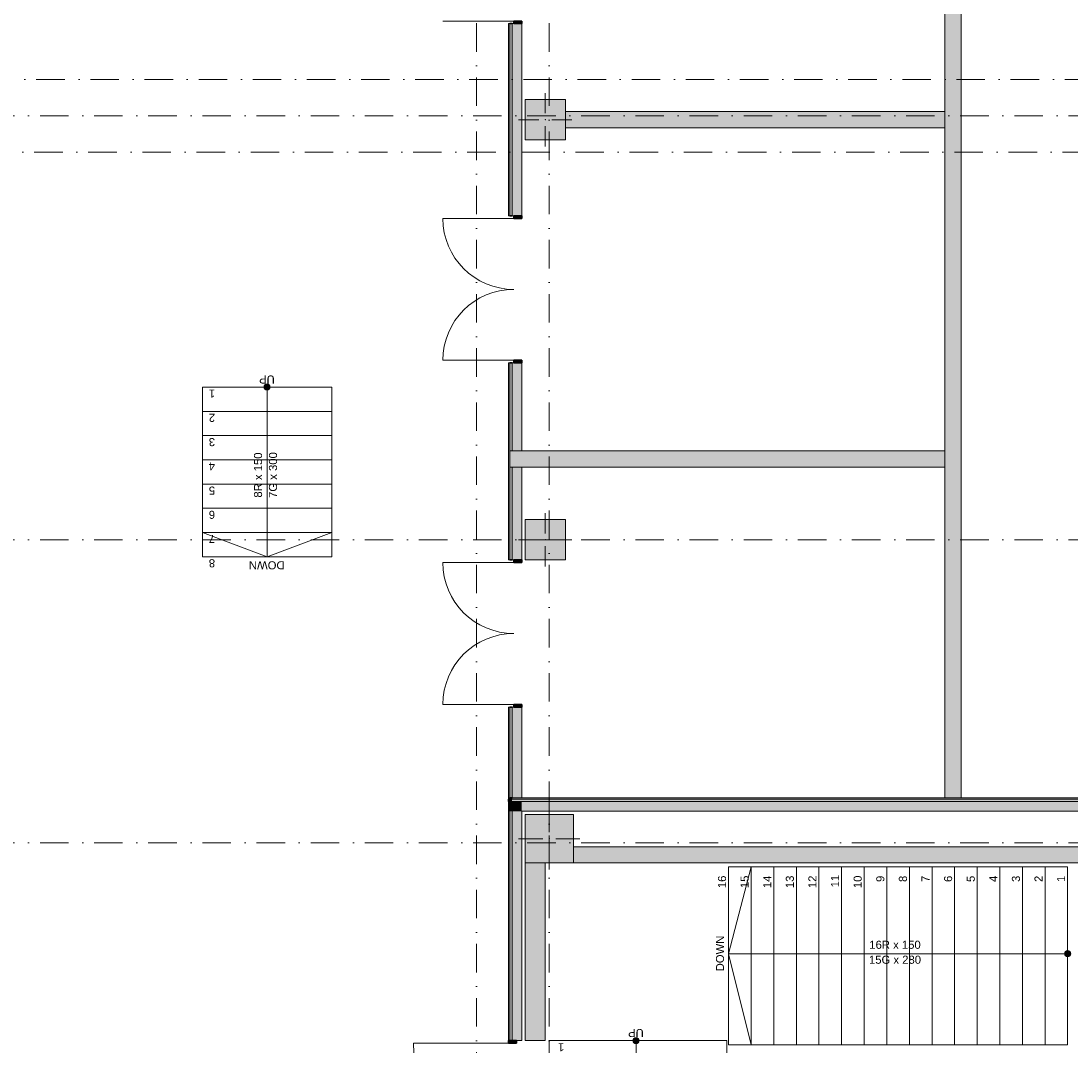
# Model space of a CAD drawing. Header units: millimetres. Extents: x -14761 to 157739, y -22400 to 107990.
# Tile 113 of 256: x 29907 to 42911, y 69484 to 82172. Entities that reach past the tile are written whole.
import ezdxf

# ---------------------------------------------------------------- set-up
doc = ezdxf.new("R2010")
doc.units = ezdxf.units.MM
doc.header["$MEASUREMENT"] = 0
doc.linetypes.add('Штрихпунктирная', pattern=[670.277762, 352.777767, -176.388884, 0, -141.111112])
for name, color, linetype in [('Конструктив - Колонны', 7, 'Continuous'), ('Конструктив - лестницы сущ', 7, 'Continuous'), ('Конструктив - Стены Внутр сущ.', 7, 'Continuous'), ('Конструктив - Стены наружние фасад', 7, 'Continuous'), ('Конструктив - Фасадные стены сущ', 7, 'Continuous'), ('Элемент Модели - Оси', 7, 'Continuous')]:
    doc.layers.add(name, color=color, linetype=linetype)
doc.styles.add('СГЕНЕРИР_СТИЛЬ_1', font='txt')

msp = doc.modelspace()

# ---------------------------------------------------------------- hatches: boundary and pattern name
at = {"layer": 'Конструктив - Колонны', "linetype": 'Continuous', "lineweight": 0, "true_color": 0x000000}
for points in [[(36150, 80700), (36650, 80700), (36650, 81200), (36150, 81200)], [(36150, 75500), (36650, 75500), (36650, 76000), (36150, 76000)], [(36150, 71750), (36750, 71750), (36750, 72350), (36150, 72350)]]:
    msp.add_hatch(color=18, dxfattribs=at).paths.add_polyline_path(points)
at = {"layer": 'Конструктив - лестницы сущ', "linetype": 'Continuous', "lineweight": 0, "true_color": 0xffffff}
for points in [[(32917, 77640, 1), (32992, 77640, 1)], [(42870, 70663, 1), (42870, 70588, 1)], [(37488, 69550, 1), (37563, 69550, 1)]]:
    msp.add_hatch(color=7, dxfattribs=at).paths.add_polyline_path(points)
at = {"layer": 'Конструктив - Стены Внутр сущ.', "linetype": 'Continuous', "lineweight": 0, "true_color": 0x000000}
for points in [[(41350, 89490), (41350, 72555), (41550, 72555), (41550, 89490)], [(41350, 81050), (36650, 81050), (36650, 80850), (41350, 80850)], [(35990, 76650), (35990, 76850), (35960, 76850), (35960, 76650)], [(36110, 76650), (36110, 76850), (35990, 76850), (35990, 76650)], [(36110, 76650), (41350, 76650), (41350, 76850), (36110, 76850)], [(44700, 71950), (36750, 71950), (36750, 71750), (44700, 71750)], [(36150, 71750), (36150, 69550), (36400, 69550), (36400, 71750)]]:
    msp.add_hatch(color=18, dxfattribs=at).paths.add_polyline_path(points)
at = {"layer": 'Конструктив - Стены наружние фасад', "linetype": 'Continuous', "lineweight": 0, "true_color": 0x000000}
for points in [[(35960, 82140), (35945, 82140), (35945, 79760), (35960, 79760)], [(35960, 82140), (35960, 79760), (35990, 79760), (35990, 82140)], [(35990, 79760), (36110, 79760), (36110, 82140), (35990, 82140)], [(36110, 82140), (36110, 82172), (36010, 82172), (36010, 82140)], [(36010, 79760), (36010, 79728), (36110, 79728), (36110, 79760)], [(35960, 77940), (35945, 77940), (35945, 75500), (35960, 75500)], [(35960, 77940), (35960, 76850), (35990, 76850), (35990, 77940)], [(35990, 76850), (36110, 76850), (36110, 77940), (35990, 77940)], [(36110, 77940), (36110, 77972), (36010, 77972), (36010, 77940)], [(35960, 75500), (35990, 75500), (35990, 76650), (35960, 76650)], [(35990, 75500), (36110, 75500), (36110, 76650), (35990, 76650)], [(36010, 75500), (36010, 75468), (36110, 75468), (36110, 75500)], [(35945, 72555), (35960, 72555), (35960, 73680), (35945, 73680)], [(35960, 73680), (35960, 72555), (35990, 72555), (35990, 73680)], [(35990, 73680), (35990, 72555), (36110, 72555), (36110, 73680)], [(36110, 73680), (36110, 73712), (36010, 73712), (36010, 73680)], [(35945, 72540), (35960, 72540), (35960, 72555), (35945, 72555)], [(35945, 72510), (35960, 72510), (35960, 72540), (35945, 72540)], [(35945, 72390), (35960, 72390), (35960, 72510), (35945, 72510)], [(35960, 72540), (68980, 72540), (68980, 72555), (35960, 72555)], [(35960, 72510), (35990, 72510), (35990, 72540), (35960, 72540)], [(35960, 72390), (35990, 72390), (35990, 72510), (35960, 72510)], [(35990, 72510), (68980, 72510), (68980, 72540), (35990, 72540)], [(35990, 72390), (36110, 72390), (36110, 72510), (35990, 72510)], [(68980, 72510), (36110, 72510), (36110, 72390), (68980, 72390)], [(35945, 72390), (35945, 69550), (35960, 69550), (35960, 72390)], [(35960, 72390), (35960, 69550), (35990, 69550), (35990, 72390)], [(35990, 72390), (35990, 69550), (36110, 69550), (36110, 72390)], [(35945, 69550), (35945, 69518), (36045, 69518), (36045, 69550)]]:
    msp.add_hatch(color=18, dxfattribs=at).paths.add_polyline_path(points)

# ---------------------------------------------------------------- linework, layer by layer
at = {"layer": 'Конструктив - Колонны', "color": 251, "linetype": 'Continuous', "lineweight": 5, "true_color": 0x575757}
for p, q in [((36400, 81030), (36400, 81280)), ((36320, 80950), (36070, 80950)), ((36480, 80950), (36730, 80950)), ((36400, 80870), (36400, 80620)), ((36400, 75830), (36400, 76080)), ((36320, 75750), (36070, 75750)), ((36480, 75750), (36730, 75750)), ((36400, 75670), (36400, 75420)), ((36450, 72130), (36450, 72430)), ((36370, 72050), (36070, 72050)), ((36530, 72050), (36830, 72050)), ((36450, 71970), (36450, 71670))]:
    msp.add_line(p, q, dxfattribs=at)
at = {"layer": 'Конструктив - Колонны', "color": 251, "linetype": 'Continuous', "lineweight": 15, "true_color": 0x575757, "flags": 128}
for points in [[(36150, 80700), (36650, 80700), (36650, 81200), (36150, 81200)], [(36150, 75500), (36650, 75500), (36650, 76000), (36150, 76000)], [(36150, 71750), (36750, 71750), (36750, 72350), (36150, 72350)]]:
    msp.add_lwpolyline(points, close=True, dxfattribs=at)
at = {"layer": 'Конструктив - Колонны', "color": 251, "linetype": 'Continuous', "lineweight": 5, "true_color": 0x575757}
for p in [(36400, 80950), (36400, 75750), (36450, 72050)]:
    msp.add_point(p, dxfattribs=at)
at = {"layer": 'Конструктив - лестницы сущ', "color": 7, "linetype": 'Continuous', "lineweight": 15}
for p, q in [((33755, 77640), (32155, 77640)), ((32155, 77640), (32155, 75540)), ((33755, 77640), (32155, 77640)), ((32155, 77640), (32155, 77340)), ((32955, 77640), (32955, 77340)), ((33755, 75540), (33755, 77640)), ((33755, 77340), (33755, 77640)), ((32155, 77340), (33755, 77340)), ((33755, 77340), (32155, 77340)), ((32155, 77340), (32155, 77040)), ((32955, 77340), (32955, 75840)), ((33755, 77040), (33755, 77340)), ((32155, 77040), (33755, 77040)), ((33755, 77040), (32155, 77040)), ((32155, 77040), (32155, 76740)), ((33755, 76740), (33755, 77040)), ((32155, 76740), (33755, 76740)), ((33755, 76740), (32155, 76740)), ((32155, 76740), (32155, 76440)), ((33755, 76440), (33755, 76740)), ((32155, 76440), (33755, 76440)), ((33755, 76440), (32155, 76440)), ((32155, 76440), (32155, 76140)), ((33755, 76140), (33755, 76440)), ((32155, 76140), (33755, 76140)), ((33755, 76140), (32155, 76140)), ((32155, 76140), (32155, 75840)), ((33755, 75840), (33755, 76140)), ((32155, 75840), (33755, 75840)), ((33755, 75840), (32155, 75840)), ((32155, 75840), (32155, 75540)), ((32155, 75840), (32955, 75540)), ((32955, 75840), (32955, 75540)), ((32955, 75540), (33755, 75840)), ((33755, 75540), (33755, 75840)), ((32155, 75540), (33755, 75540)), ((32155, 75540), (33755, 75540)), ((42870, 71700), (38670, 71700)), ((38670, 71700), (38670, 69500)), ((38950, 71700), (38670, 71700)), ((38670, 71700), (38670, 69500)), ((38950, 71700), (38670, 70625)), ((39230, 71700), (38950, 71700)), ((38950, 71700), (38950, 69500)), ((38950, 69500), (38950, 71700)), ((39510, 71700), (39230, 71700)), ((39230, 71700), (39230, 69500)), ((39230, 69500), (39230, 71700)), ((39790, 71700), (39510, 71700)), ((39510, 71700), (39510, 69500)), ((39510, 69500), (39510, 71700)), ((40070, 71700), (39790, 71700)), ((39790, 71700), (39790, 69500)), ((39790, 69500), (39790, 71700)), ((40350, 71700), (40070, 71700)), ((40070, 71700), (40070, 69500)), ((40070, 69500), (40070, 71700)), ((40630, 71700), (40350, 71700)), ((40350, 71700), (40350, 69500)), ((40350, 69500), (40350, 71700)), ((40910, 71700), (40630, 71700)), ((40630, 71700), (40630, 69500)), ((40630, 69500), (40630, 71700)), ((41190, 71700), (40910, 71700)), ((40910, 71700), (40910, 69500)), ((40910, 69500), (40910, 71700)), ((41470, 71700), (41190, 71700)), ((41190, 71700), (41190, 69500)), ((41190, 69500), (41190, 71700)), ((41750, 71700), (41470, 71700)), ((41470, 71700), (41470, 69500)), ((41470, 69500), (41470, 71700)), ((42030, 71700), (41750, 71700)), ((41750, 71700), (41750, 69500)), ((41750, 69500), (41750, 71700)), ((42310, 71700), (42030, 71700)), ((42030, 71700), (42030, 69500)), ((42030, 69500), (42030, 71700)), ((42590, 71700), (42310, 71700)), ((42310, 71700), (42310, 69500)), ((42310, 69500), (42310, 71700)), ((42870, 71700), (42590, 71700)), ((42590, 71700), (42590, 69500)), ((42590, 69500), (42590, 71700)), ((42870, 69500), (42870, 71700)), ((42870, 69500), (42870, 71700)), ((38950, 70625), (38670, 70625)), ((38670, 70625), (38950, 69500)), ((42590, 70625), (38950, 70625)), ((42870, 70625), (42590, 70625)), ((38650, 69550), (36450, 69550)), ((36450, 69550), (36450, 68430)), ((38650, 69550), (36450, 69550)), ((36450, 69550), (36450, 69270)), ((37525, 69550), (37525, 69270)), ((38650, 68430), (38650, 69550)), ((38650, 69270), (38650, 69550)), ((38670, 69500), (42870, 69500)), ((38670, 69500), (38950, 69500)), ((38950, 69500), (39230, 69500)), ((39230, 69500), (39510, 69500)), ((39510, 69500), (39790, 69500)), ((39790, 69500), (40070, 69500)), ((40070, 69500), (40350, 69500)), ((40350, 69500), (40630, 69500)), ((40630, 69500), (40910, 69500)), ((40910, 69500), (41190, 69500)), ((41190, 69500), (41470, 69500)), ((41470, 69500), (41750, 69500)), ((41750, 69500), (42030, 69500)), ((42030, 69500), (42310, 69500)), ((42310, 69500), (42590, 69500)), ((42590, 69500), (42870, 69500))]:
    msp.add_line(p, q, dxfattribs=at)
at = {"layer": 'Конструктив - лестницы сущ', "color": 7, "linetype": 'Continuous', "lineweight": 15, "flags": 128}
for points in [[(32917, 77640, 1), (32992, 77640, 1)], [(42870, 70663, 1), (42870, 70588, 1)], [(37488, 69550, 1), (37563, 69550, 1)]]:
    msp.add_lwpolyline(points, format="xyb", close=True, dxfattribs=at)
at = {"layer": 'Конструктив - Стены Внутр сущ.', "color": 251, "linetype": 'Continuous', "lineweight": 20, "true_color": 0x575757, "flags": 128}
for points in [[(41350, 89490), (41350, 72555)], [(41550, 72555), (41550, 89490)], [(41350, 81050), (36650, 81050)], [(41350, 80850), (41350, 81050)], [(36650, 80850), (41350, 80850)], [(41350, 76850), (36110, 76850)], [(41350, 76650), (41350, 76850)], [(36110, 76650), (41350, 76650)], [(41350, 72555), (41550, 72555)], [(44700, 71950), (36750, 71950)], [(36150, 71750), (36150, 69550)], [(36400, 69550), (36400, 71750)], [(36750, 71750), (44700, 71750)], [(36150, 69550), (36400, 69550)]]:
    msp.add_lwpolyline(points, dxfattribs=at)
at = {"layer": 'Конструктив - Стены наружние фасад', "color": 251, "linetype": 'Continuous', "lineweight": 15, "true_color": 0x575757}
for p, q in [((36010, 82172), (35132, 82172)), ((35960, 82140), (35945, 82140)), ((35960, 82140), (35945, 82140)), ((35960, 82140), (35945, 82140)), ((36010, 79728), (35132, 79728)), ((35960, 79760), (35945, 79760)), ((35960, 79760), (35945, 79760)), ((35960, 79760), (35945, 79760)), ((36010, 77972), (35132, 77972)), ((35960, 77940), (35945, 77940)), ((35960, 77940), (35945, 77940)), ((35960, 77940), (35945, 77940)), ((36010, 75468), (35132, 75468)), ((35960, 75500), (35945, 75500)), ((35960, 75500), (35945, 75500)), ((35960, 75500), (35945, 75500)), ((36010, 73712), (35132, 73712)), ((35960, 73680), (35945, 73680)), ((35960, 73680), (35945, 73680)), ((35960, 73680), (35945, 73680)), ((35945, 69518), (34767, 69518)), ((35945, 69550), (35960, 69550)), ((35945, 69550), (35960, 69550)), ((35945, 69550), (35960, 69550))]:
    msp.add_line(p, q, dxfattribs=at)
at = {"layer": 'Конструктив - Стены наружние фасад', "color": 251, "linetype": 'Continuous', "lineweight": 20, "true_color": 0x575757}
for p, q in [((35945, 82140), (35945, 82097)), ((35945, 82140), (35945, 82097)), ((35945, 82140), (35945, 82097)), ((35960, 79760), (35960, 82140)), ((35990, 79760), (35990, 82140)), ((36110, 82140), (36110, 82097)), ((36110, 82140), (36110, 82097)), ((36110, 82140), (36110, 82097)), ((35945, 79760), (35945, 79803)), ((35945, 79760), (35945, 79803)), ((35945, 79760), (35945, 79803)), ((36110, 79760), (36110, 79803)), ((36110, 79760), (36110, 79803)), ((36110, 79760), (36110, 79803)), ((35945, 77940), (35945, 77897)), ((35945, 77940), (35945, 77897)), ((35945, 77940), (35945, 77897)), ((35960, 76850), (35960, 77940)), ((35990, 76850), (35990, 77940)), ((36110, 77940), (36110, 77897)), ((36110, 77940), (36110, 77897)), ((36110, 77940), (36110, 77897)), ((35990, 76850), (35960, 76850)), ((35960, 76850), (35960, 76650)), ((35990, 76850), (35960, 76850)), ((35960, 76850), (35960, 76650)), ((36110, 76850), (35990, 76850)), ((36110, 76850), (35990, 76850)), ((35960, 76650), (35990, 76650)), ((35960, 75500), (35960, 76650)), ((35960, 76650), (35990, 76650)), ((35990, 76650), (36110, 76650)), ((35990, 75500), (35990, 76650)), ((35990, 76650), (36110, 76650)), ((35945, 75500), (35945, 75543)), ((35945, 75500), (35945, 75543)), ((35945, 75500), (35945, 75543)), ((36110, 75500), (36110, 75543)), ((36110, 75500), (36110, 75543)), ((36110, 75500), (36110, 75543)), ((35945, 73680), (35945, 73637)), ((35945, 73680), (35945, 73637)), ((35945, 73680), (35945, 73637)), ((35960, 72555), (35960, 73680)), ((35990, 72555), (35990, 73680)), ((36110, 73680), (36110, 73637)), ((36110, 73680), (36110, 73637)), ((36110, 73680), (36110, 73637)), ((35945, 72540), (35945, 72510)), ((35945, 72540), (35945, 72510)), ((35945, 72510), (35945, 72390)), ((35945, 72510), (35945, 72390)), ((35960, 72510), (35960, 72540)), ((35960, 72510), (35960, 72540)), ((35960, 72540), (68980, 72540)), ((35960, 72390), (35960, 72510)), ((35990, 72390), (35990, 72510)), ((35990, 72390), (35990, 72510)), ((35990, 72510), (68980, 72510)), ((35960, 69550), (35960, 72390)), ((35990, 69550), (35990, 72390)), ((35945, 69550), (35945, 69593)), ((35945, 69550), (35945, 69593)), ((35945, 69550), (35945, 69593)), ((36110, 69550), (36110, 69593)), ((36110, 69550), (36110, 69593)), ((36110, 69550), (36110, 69593))]:
    msp.add_line(p, q, dxfattribs=at)
at = {"layer": 'Конструктив - Стены наружние фасад', "color": 251, "linetype": 'Continuous', "lineweight": 30, "true_color": 0x575757}
for p, q in [((35990, 82140), (35960, 82140)), ((35990, 82140), (35960, 82140)), ((35990, 82140), (35960, 82140)), ((36110, 82172), (36010, 82172)), ((36010, 82172), (36010, 82140)), ((36010, 82140), (36110, 82140)), ((36110, 82140), (36110, 82172)), ((35990, 79760), (35960, 79760)), ((35990, 79760), (35960, 79760)), ((35990, 79760), (35960, 79760)), ((36010, 79760), (36010, 79728)), ((36110, 79760), (36010, 79760)), ((36010, 79728), (36110, 79728)), ((36110, 79728), (36110, 79760)), ((35990, 77940), (35960, 77940)), ((35990, 77940), (35960, 77940)), ((35990, 77940), (35960, 77940)), ((36110, 77972), (36010, 77972)), ((36010, 77972), (36010, 77940)), ((36010, 77940), (36110, 77940)), ((36110, 77940), (36110, 77972)), ((35990, 75500), (35960, 75500)), ((35990, 75500), (35960, 75500)), ((35990, 75500), (35960, 75500)), ((36010, 75500), (36010, 75468)), ((36110, 75500), (36010, 75500)), ((36010, 75468), (36110, 75468)), ((36110, 75468), (36110, 75500)), ((35990, 73680), (35960, 73680)), ((35990, 73680), (35960, 73680)), ((35990, 73680), (35960, 73680)), ((36110, 73712), (36010, 73712)), ((36010, 73712), (36010, 73680)), ((36010, 73680), (36110, 73680)), ((36110, 73680), (36110, 73712)), ((35945, 69550), (35945, 69518)), ((36045, 69550), (35945, 69550)), ((35945, 69518), (36045, 69518)), ((35960, 69550), (35990, 69550)), ((35960, 69550), (35990, 69550)), ((35960, 69550), (35990, 69550)), ((36045, 69518), (36045, 69550))]:
    msp.add_line(p, q, dxfattribs=at)
at = {"layer": 'Конструктив - Стены наружние фасад', "color": 251, "linetype": 'Continuous', "lineweight": 5, "true_color": 0x575757}
for p, q in [((36010, 82140), (35990, 82140)), ((36010, 82140), (35990, 82140)), ((36010, 82140), (35990, 82140)), ((36110, 82140), (36010, 82140)), ((36110, 82140), (36010, 82140)), ((36110, 82140), (36010, 82140)), ((36010, 79760), (35990, 79760)), ((36010, 79760), (35990, 79760)), ((36010, 79760), (35990, 79760)), ((36110, 79760), (36010, 79760)), ((36110, 79760), (36010, 79760)), ((36110, 79760), (36010, 79760)), ((36010, 77940), (35990, 77940)), ((36010, 77940), (35990, 77940)), ((36010, 77940), (35990, 77940)), ((36110, 77940), (36010, 77940)), ((36110, 77940), (36010, 77940)), ((36110, 77940), (36010, 77940)), ((36010, 75500), (35990, 75500)), ((36010, 75500), (35990, 75500)), ((36010, 75500), (35990, 75500)), ((36110, 75500), (36010, 75500)), ((36110, 75500), (36010, 75500)), ((36110, 75500), (36010, 75500)), ((36010, 73680), (35990, 73680)), ((36010, 73680), (35990, 73680)), ((36010, 73680), (35990, 73680)), ((36110, 73680), (36010, 73680)), ((36110, 73680), (36010, 73680)), ((36110, 73680), (36010, 73680)), ((35990, 69550), (36045, 69550)), ((35990, 69550), (36045, 69550)), ((35990, 69550), (36045, 69550)), ((36045, 69550), (36110, 69550)), ((36045, 69550), (36110, 69550)), ((36045, 69550), (36110, 69550))]:
    msp.add_line(p, q, dxfattribs=at)
at = {"layer": 'Конструктив - Стены наружние фасад', "color": 251, "linetype": 'Continuous', "lineweight": 20, "true_color": 0x575757, "flags": 128}
for points in [[(35945, 82140), (35945, 79760)], [(36110, 79760), (36110, 82140)], [(35945, 77940), (35945, 75500)], [(36110, 76850), (36110, 77940)], [(36110, 75500), (36110, 76650)], [(35945, 73680), (35945, 72555)], [(36110, 72555), (36110, 73680)], [(52890, 72555), (35960, 72555)], [(35945, 72390), (35945, 69550)], [(36110, 69550), (36110, 72390)], [(36110, 72390), (68980, 72390)]]:
    msp.add_lwpolyline(points, dxfattribs=at)
at = {"layer": 'Конструктив - Стены наружние фасад', "color": 251, "linetype": 'Continuous', "lineweight": 15, "true_color": 0x575757, "flags": 128}
for points in [[(35945, 72555), (35960, 72555)], [(35945, 72555), (35945, 72540)]]:
    msp.add_lwpolyline(points, dxfattribs=at)
at = {"layer": 'Конструктив - Стены наружние фасад', "color": 251, "linetype": 'Continuous', "lineweight": 30, "true_color": 0x575757, "flags": 128}
for points in [[(35945, 72540), (35945, 72510)], [(35960, 72555), (35990, 72555)]]:
    msp.add_lwpolyline(points, dxfattribs=at)
at = {"layer": 'Конструктив - Стены наружние фасад', "color": 251, "linetype": 'Continuous', "lineweight": 5, "true_color": 0x575757, "flags": 128}
for points in [[(35945, 72510), (35945, 72390)], [(35990, 72555), (36110, 72555)]]:
    msp.add_lwpolyline(points, dxfattribs=at)
at = {"layer": 'Конструктив - Стены наружние фасад', "color": 251, "linetype": 'Continuous', "lineweight": 5, "true_color": 0x575757}
for centre, radius, start, end in [((36010, 79728), 878, 180, 270), ((36010, 77972), 878, 90, 180), ((36010, 75468), 878, 180, 270), ((36010, 73712), 878, 90, 180), ((35945, 69518), 1178, 180, 270)]:
    msp.add_arc(centre, radius, start, end, dxfattribs=at)
at = {"layer": 'Конструктив - Фасадные стены сущ', "color": 7, "linetype": 'Continuous', "lineweight": 15}
msp.add_line((32155, 77640), (32205, 77640), dxfattribs=at)
at = {"layer": 'Элемент Модели - Оси', "color": 7, "linetype": 'Штрихпунктирная', "lineweight": 15}
for p, q in [((35550, 92200), (35550, -1975)), ((36450, 92200), (36450, -1975)), ((-12137, 81450), (155027, 81450)), ((-12761, 81000), (155650, 81000)), ((-12163, 80550), (155052, 80550)), ((-12761, 75750), (155650, 75750)), ((-12761, 72000), (155650, 72000))]:
    msp.add_line(p, q, dxfattribs=at)

# ---------------------------------------------------------------- texts
at = {"layer": 'Конструктив - лестницы сущ', "color": 161, "lineweight": 20, "true_color": 0x78aaff, "char_height": 100, "style": 'СГЕНЕРИР_СТИЛЬ_1'}
for s, insert, attachment_point, rotation in [('\\A1;{\\pql;\\fArial|b0|i0|c204|p38;UP}', (33050, 77735), 4, 180), ('\\A1;{\\pql;\\fArial|b0|i0|c204|p38;1}', (32311, 77560), 4, 180), ('\\A1;{\\pql;\\fArial|b0|i0|c204|p38;2}', (32311, 77260), 4, 180), ('\\A1;{\\pql;\\fArial|b0|i0|c204|p38;3}', (32311, 76960), 4, 180), ('\\A1;{\\pqc;\\pt0,7100;\\fArial|b0|i0|c204|p38;8R x \\fArial|b0|i0|c204|p38;150\\fArial|b0|i0|c204|p38;\\A1{\\H.66x;\\S^  ;}\\fArial|b0|i0|c204|p38;\\fArial|b0|i0|c204|p38;\\fArial|b0|i0|c204|p38;\\fArial|b0|i0|c204|p38;\\A1{\\H.66x;\\S^  ;}\\fArial|b0|i0|c204|p38;\\fArial|b0|i0|c204|p38;\\fArial|b0|i0|c204|p38;\\fArial|b0|i0|c204|p38;\\A1{\\H.66x;\\S^  ;}\\fArial|b0|i0|c204|p38;}', (32922, 76590), 8, 90), ('\\A1;{\\pqc;\\pt0,7100;\\fArial|b0|i0|c204|p38;7G x \\fArial|b0|i0|c204|p38;300\\fArial|b0|i0|c204|p38;\\A1{\\H.66x;\\S^  ;}\\fArial|b0|i0|c204|p38;\\fArial|b0|i0|c204|p38;\\fArial|b0|i0|c204|p38;\\fArial|b0|i0|c204|p38;\\A1{\\H.66x;\\S^  ;}\\fArial|b0|i0|c204|p38;\\fArial|b0|i0|c204|p38;\\fArial|b0|i0|c204|p38;\\fArial|b0|i0|c204|p38;\\A1{\\H.66x;\\S^  ;}\\fArial|b0|i0|c204|p38;}', (32978, 76590), 2, 90), ('\\A1;{\\pql;\\fArial|b0|i0|c204|p38;4}', (32311, 76660), 4, 180), ('\\A1;{\\pql;\\fArial|b0|i0|c204|p38;5}', (32311, 76360), 4, 180), ('\\A1;{\\pql;\\fArial|b0|i0|c204|p38;6}', (32311, 76060), 4, 180), ('\\A1;{\\pql;\\fArial|b0|i0|c204|p38;7}', (32311, 75760), 4, 180), ('\\A1;{\\pql;\\fArial|b0|i0|c204|p38;8}', (32311, 75460), 4, 180), ('\\A1;{\\pql;\\fArial|b0|i0|c204|p38;DOWN}', (33172, 75435), 4, 180), ('\\A1;{\\pql;\\fArial|b0|i0|c204|p38;16}', (38590, 71438), 4, 90), ('\\A1;{\\pql;\\fArial|b0|i0|c204|p38;15}', (38870, 71438), 4, 90), ('\\A1;{\\pql;\\fArial|b0|i0|c204|p38;14}', (39149, 71438), 4, 90), ('\\A1;{\\pql;\\fArial|b0|i0|c204|p38;13}', (39430, 71438), 4, 90), ('\\A1;{\\pql;\\fArial|b0|i0|c204|p38;12}', (39709, 71438), 4, 90), ('\\A1;{\\pql;\\fArial|b0|i0|c204|p38;11}', (39989, 71448), 4, 90), ('\\A1;{\\pql;\\fArial|b0|i0|c204|p38;10}', (40270, 71438), 4, 90), ('\\A1;{\\pql;\\fArial|b0|i0|c204|p38;9}', (40550, 71514), 4, 90), ('\\A1;{\\pql;\\fArial|b0|i0|c204|p38;8}', (40830, 71514), 4, 90), ('\\A1;{\\pql;\\fArial|b0|i0|c204|p38;7}', (41109, 71514), 4, 90), ('\\A1;{\\pql;\\fArial|b0|i0|c204|p38;6}', (41390, 71514), 4, 90), ('\\A1;{\\pql;\\fArial|b0|i0|c204|p38;5}', (41670, 71514), 4, 90), ('\\A1;{\\pql;\\fArial|b0|i0|c204|p38;4}', (41949, 71514), 4, 90), ('\\A1;{\\pql;\\fArial|b0|i0|c204|p38;3}', (42230, 71514), 4, 90), ('\\A1;{\\pql;\\fArial|b0|i0|c204|p38;2}', (42509, 71514), 4, 90), ('\\A1;{\\pql;\\fArial|b0|i0|c204|p38;1}', (42789, 71514), 4, 90), ('\\A1;{\\pql;\\fArial|b0|i0|c204|p38;DOWN}', (38565, 70408), 4, 90), ('\\A1;{\\pql;\\fArial|b0|i0|c204|p38;UP}', (37620, 69645), 4, 180), ('\\A1;{\\pql;\\fArial|b0|i0|c204|p38;1}', (36636, 69469), 4, 180)]:
    msp.add_mtext(s, dxfattribs=dict(at, insert=insert, attachment_point=attachment_point, rotation=rotation))
for s, insert, attachment_point in [('\\A1;{\\pqc;\\pt0,7100;\\fArial|b0|i0|c204|p38;16R x \\fArial|b0|i0|c204|p38;150\\fArial|b0|i0|c204|p38;\\A1{\\H.66x;\\S^  ;}\\fArial|b0|i0|c204|p38;\\fArial|b0|i0|c204|p38;\\fArial|b0|i0|c204|p38;\\fArial|b0|i0|c204|p38;\\A1{\\H.66x;\\S^  ;}\\fArial|b0|i0|c204|p38;\\fArial|b0|i0|c204|p38;\\fArial|b0|i0|c204|p38;\\fArial|b0|i0|c204|p38;\\A1{\\H.66x;\\S^  ;}\\fArial|b0|i0|c204|p38;}', (40770, 70658), 8), ('\\A1;{\\pqc;\\pt0,7100;\\fArial|b0|i0|c204|p38;15G x \\fArial|b0|i0|c204|p38;280\\fArial|b0|i0|c204|p38;\\A1{\\H.66x;\\S^  ;}\\fArial|b0|i0|c204|p38;\\fArial|b0|i0|c204|p38;\\fArial|b0|i0|c204|p38;\\fArial|b0|i0|c204|p38;\\A1{\\H.66x;\\S^  ;}\\fArial|b0|i0|c204|p38;\\fArial|b0|i0|c204|p38;\\fArial|b0|i0|c204|p38;\\fArial|b0|i0|c204|p38;\\A1{\\H.66x;\\S^  ;}\\fArial|b0|i0|c204|p38;}', (40770, 70602), 2)]:
    msp.add_mtext(s, dxfattribs=dict(at, insert=insert, attachment_point=attachment_point))

doc.saveas('drawing.dxf')
